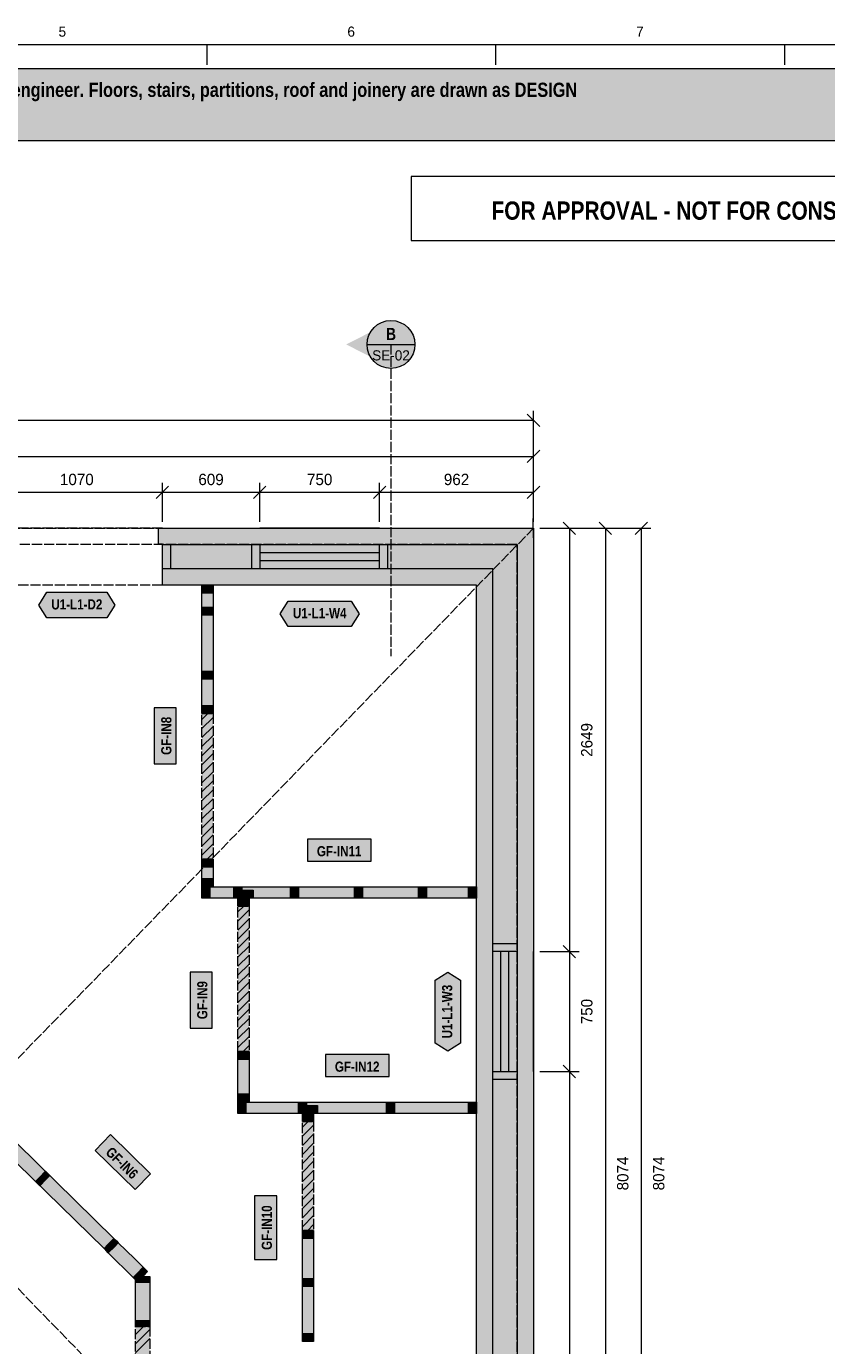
# Model space of a CAD drawing. Header units: millimetres. Extents: x 17 to 413, y 4 to 292.
# Tile 3 of 4: x 178 to 278, y 127 to 292. Entities that reach past the tile are written whole.
import ezdxf
from ezdxf.enums import TextEntityAlignment as Align

# ---------------------------------------------------------------- set-up
doc = ezdxf.new("R2010")
doc.units = ezdxf.units.MM
doc.linetypes.add('DASHED', pattern=[1.524, 1.27, -0.254])
for name, color, linetype in [('FILL-C_B2B2B5', 7, 'Continuous'), ('FILL-EPS', 7, 'Continuous'), ('FILL-RED', 7, 'Continuous'), ('FILL-TEAL_DK', 7, 'Continuous'), ('FILL-TIMBER', 7, 'Continuous'), ('FILL-WHITE', 7, 'Continuous'), ('LINE-C_85297A', 7, 'Continuous'), ('LINE-C_85297A-DASH', 7, 'DASHED'), ('LINE-INK', 7, 'Continuous'), ('LINE-INK-DASH', 7, 'DASHED'), ('LINE-RED', 7, 'Continuous'), ('LINE-RED-DASH', 7, 'DASHED'), ('LINE-STEEL_GREY', 7, 'Continuous'), ('LINE-STEEL_GREY-DASH', 7, 'DASHED'), ('LINE-TEAL_DK', 7, 'Continuous'), ('LINE-TIMBER_DK', 7, 'Continuous'), ('TEXT-INK', 7, 'Continuous'), ('TEXT-RED', 7, 'Continuous'), ('TEXT-STEEL_GREY', 7, 'Continuous'), ('TEXT-TEAL_DK', 7, 'Continuous')]:
    doc.layers.add(name, color=color, linetype=linetype)
doc.styles.add('OpenSansCondensed-Bold', font='OpenSansCondensed-Bold.ttf')

msp = doc.modelspace()

# ---------------------------------------------------------------- hatches: boundary and pattern name
at = {"layer": 'FILL-C_B2B2B5', "true_color": 0xb2b2b5}
h = msp.add_hatch(color=253, dxfattribs=at)
h.dxf.hatch_style = 1
h.paths.add_polyline_path([(195.07, 227.46), (239.46, 227.46), (239.46, 70.04), (217.58, 70.04), (217.58, 73.09), (236.41, 73.09), (236.41, 224.41), (195.07, 224.41)])
at = {"layer": 'FILL-EPS', "true_color": 0xccffff}
h = msp.add_hatch(color=7, dxfattribs=at)
h.dxf.hatch_style = 1
h.paths.add_polyline_path([(195.07, 227.48), (194.57, 227.48), (194.57, 229.49), (241.49, 229.49), (241.49, 68.01), (217.08, 68.01), (217.08, 70.02), (217.58, 70.02), (217.58, 70.04), (239.46, 70.04), (239.46, 227.46), (195.07, 227.46)])
h = msp.add_hatch(color=7, dxfattribs=at)
h.dxf.hatch_style = 1
h.paths.add_polyline_path([(234.38, 222.38), (195.07, 222.38), (195.07, 224.41), (236.41, 224.41), (236.41, 73.09), (217.58, 73.09), (217.58, 75.12), (234.38, 75.12)])
at = {"layer": 'FILL-RED', "true_color": 0xb81a1f}
h = msp.add_hatch(color=242, dxfattribs=at)
h.dxf.hatch_style = 1
h.paths.add_polyline_path([(218.07, 252.49), (223.67, 249.64), (223.67, 255.34)])
at = {"layer": 'FILL-TEAL_DK', "true_color": 0x006b5c}
h = msp.add_hatch(color=126, dxfattribs=at)
h.dxf.hatch_style = 1
h.paths.add_polyline_path([(195.07, 227.45), (196.07, 227.45), (196.07, 224.41), (195.07, 224.41)])
h = msp.add_hatch(color=126, dxfattribs=at)
h.dxf.hatch_style = 1
h.paths.add_polyline_path([(206.25, 227.45), (207.25, 227.45), (207.25, 224.41), (206.25, 224.41)])
h = msp.add_hatch(color=126, dxfattribs=at)
h.dxf.hatch_style = 1
h.paths.add_polyline_path([(222.25, 227.45), (223.25, 227.45), (223.25, 224.41), (222.25, 224.41)])
h = msp.add_hatch(color=126, dxfattribs=at)
h.dxf.hatch_style = 1
h.paths.add_polyline_path([(236.41, 177.51), (239.45, 177.51), (239.45, 176.51), (236.41, 176.51)])
h = msp.add_hatch(color=126, dxfattribs=at)
h.dxf.hatch_style = 1
h.paths.add_polyline_path([(236.41, 161.51), (239.45, 161.51), (239.45, 160.51), (236.41, 160.51)])
at = {"layer": 'FILL-TIMBER', "true_color": 0xeddbb8}
h = msp.add_hatch(color=254, dxfattribs=at)
h.dxf.hatch_style = 1
h.paths.add_polyline_path([(201.42, 222.37), (201.42, 221.75), (201.42, 221.37), (200.88, 221.37), (200.02, 221.37), (200.02, 221.99), (200.02, 222.37), (200.56, 222.37)])
h = msp.add_hatch(color=254, dxfattribs=at)
h.dxf.hatch_style = 1
h.paths.add_polyline_path([(201.42, 219.62), (201.42, 219), (201.42, 218.62), (200.88, 218.62), (200.02, 218.62), (200.02, 219.24), (200.02, 219.62), (200.56, 219.62)])
h = msp.add_hatch(color=254, dxfattribs=at)
h.dxf.hatch_style = 1
h.paths.add_polyline_path([(201.42, 211.62), (201.42, 211), (201.42, 210.62), (200.88, 210.62), (200.02, 210.62), (200.02, 211.24), (200.02, 211.62), (200.56, 211.62)])
h = msp.add_hatch(color=254, dxfattribs=at)
h.dxf.hatch_style = 1
h.paths.add_polyline_path([(201.42, 207.3), (201.42, 206.68), (201.42, 206.3), (200.88, 206.3), (200.02, 206.3), (200.02, 206.92), (200.02, 207.3), (200.56, 207.3)])
h = msp.add_hatch(color=254, dxfattribs=at)
h.dxf.hatch_style = 1
h.paths.add_polyline_path([(201.42, 188.1), (201.42, 187.48), (201.42, 187.1), (200.88, 187.1), (200.02, 187.1), (200.02, 187.72), (200.02, 188.1), (200.56, 188.1)])
h = msp.add_hatch(color=254, dxfattribs=at)
h.dxf.hatch_style = 1
h.paths.add_polyline_path([(201.42, 185.66), (201.42, 185.04), (201.42, 184.66), (200.88, 184.66), (200.02, 184.66), (200.02, 185.28), (200.02, 185.66), (200.56, 185.66)])
h = msp.add_hatch(color=254, dxfattribs=at)
h.dxf.hatch_style = 1
h.paths.add_polyline_path([(201.02, 183.22), (200.4, 183.22), (200.02, 183.22), (200.02, 183.76), (200.02, 184.62), (200.64, 184.62), (201.02, 184.62), (201.02, 184.08)])
h = msp.add_hatch(color=254, dxfattribs=at)
h.dxf.hatch_style = 1
h.paths.add_polyline_path([(205.02, 183.22), (204.4, 183.22), (204.02, 183.22), (204.02, 183.76), (204.02, 184.62), (204.64, 184.62), (205.02, 184.62), (205.02, 184.08)])
h = msp.add_hatch(color=254, dxfattribs=at)
h.dxf.hatch_style = 1
h.paths.add_polyline_path([(206.42, 183.22), (205.56, 183.22), (205.02, 183.22), (205.02, 183.6), (205.02, 184.22), (205.88, 184.22), (206.42, 184.22), (206.42, 183.84)])
h = msp.add_hatch(color=254, dxfattribs=at)
h.dxf.hatch_style = 1
h.paths.add_polyline_path([(212.12, 183.22), (211.5, 183.22), (211.12, 183.22), (211.12, 183.76), (211.12, 184.62), (211.74, 184.62), (212.12, 184.62), (212.12, 184.08)])
h = msp.add_hatch(color=254, dxfattribs=at)
h.dxf.hatch_style = 1
h.paths.add_polyline_path([(220.12, 183.22), (219.5, 183.22), (219.12, 183.22), (219.12, 183.76), (219.12, 184.62), (219.74, 184.62), (220.12, 184.62), (220.12, 184.08)])
h = msp.add_hatch(color=254, dxfattribs=at)
h.dxf.hatch_style = 1
h.paths.add_polyline_path([(228.12, 183.22), (227.5, 183.22), (227.12, 183.22), (227.12, 183.76), (227.12, 184.62), (227.74, 184.62), (228.12, 184.62), (228.12, 184.08)])
h = msp.add_hatch(color=254, dxfattribs=at)
h.dxf.hatch_style = 1
h.paths.add_polyline_path([(234.37, 183.22), (233.75, 183.22), (233.37, 183.22), (233.37, 183.76), (233.37, 184.62), (233.99, 184.62), (234.37, 184.62), (234.37, 184.08)])
h = msp.add_hatch(color=254, dxfattribs=at)
h.dxf.hatch_style = 1
h.paths.add_polyline_path([(205.92, 183.18), (205.92, 182.59), (205.92, 182.22), (205.38, 182.22), (204.52, 182.22), (204.52, 182.81), (204.52, 183.18), (205.06, 183.18)])
h = msp.add_hatch(color=254, dxfattribs=at)
h.dxf.hatch_style = 1
h.paths.add_polyline_path([(205.92, 164.02), (205.92, 163.4), (205.92, 163.02), (205.38, 163.02), (204.52, 163.02), (204.52, 163.64), (204.52, 164.02), (205.06, 164.02)])
h = msp.add_hatch(color=254, dxfattribs=at)
h.dxf.hatch_style = 1
h.paths.add_polyline_path([(205.92, 158.7), (205.92, 158.08), (205.92, 157.7), (205.38, 157.7), (204.52, 157.7), (204.52, 158.32), (204.52, 158.7), (205.06, 158.7)])
h = msp.add_hatch(color=254, dxfattribs=at)
h.dxf.hatch_style = 1
h.paths.add_polyline_path([(205.52, 156.26), (204.9, 156.26), (204.52, 156.26), (204.52, 156.8), (204.52, 157.66), (205.14, 157.66), (205.52, 157.66), (205.52, 157.12)])
h = msp.add_hatch(color=254, dxfattribs=at)
h.dxf.hatch_style = 1
h.paths.add_polyline_path([(213.09, 156.26), (212.47, 156.26), (212.09, 156.26), (212.09, 156.8), (212.09, 157.66), (212.71, 157.66), (213.09, 157.66), (213.09, 157.12)])
h = msp.add_hatch(color=254, dxfattribs=at)
h.dxf.hatch_style = 1
h.paths.add_polyline_path([(214.49, 156.26), (213.63, 156.26), (213.09, 156.26), (213.09, 156.64), (213.09, 157.26), (213.95, 157.26), (214.49, 157.26), (214.49, 156.88)])
h = msp.add_hatch(color=254, dxfattribs=at)
h.dxf.hatch_style = 1
h.paths.add_polyline_path([(224.12, 156.26), (223.5, 156.26), (223.12, 156.26), (223.12, 156.8), (223.12, 157.66), (223.74, 157.66), (224.12, 157.66), (224.12, 157.12)])
h = msp.add_hatch(color=254, dxfattribs=at)
h.dxf.hatch_style = 1
h.paths.add_polyline_path([(234.37, 156.26), (233.75, 156.26), (233.37, 156.26), (233.37, 156.8), (233.37, 157.66), (233.99, 157.66), (234.37, 157.66), (234.37, 157.12)])
h = msp.add_hatch(color=254, dxfattribs=at)
h.dxf.hatch_style = 1
h.paths.add_polyline_path([(213.99, 155.63), (213.99, 155.26), (213.45, 155.26), (212.59, 155.26), (212.59, 155.85), (212.59, 156.22), (213.13, 156.22), (213.99, 156.22)])
h = msp.add_hatch(color=254, dxfattribs=at)
h.dxf.hatch_style = 1
h.paths.add_polyline_path([(179.75, 147.22), (179.42, 147.55), (179.2, 147.76), (179.69, 148.25), (180.45, 149.03), (180.78, 148.7), (180.99, 148.5), (180.51, 148)])
h = msp.add_hatch(color=254, dxfattribs=at)
h.dxf.hatch_style = 1
h.paths.add_polyline_path([(188.31, 138.82), (187.98, 139.14), (187.77, 139.35), (188.25, 139.85), (189.01, 140.62), (189.34, 140.3), (189.56, 140.09), (189.07, 139.59)])
h = msp.add_hatch(color=254, dxfattribs=at)
h.dxf.hatch_style = 1
h.paths.add_polyline_path([(213.99, 141.13), (213.99, 140.62), (213.25, 140.62), (212.59, 140.62), (212.59, 141.09), (212.59, 141.62), (213.31, 141.62), (213.99, 141.62)])
h = msp.add_hatch(color=254, dxfattribs=at)
h.dxf.hatch_style = 1
h.paths.add_polyline_path([(191.98, 135.22), (191.65, 135.54), (191.43, 135.75), (191.92, 136.25), (192.68, 137.02), (193.01, 136.7), (193.22, 136.49), (192.74, 135.99)])
h = msp.add_hatch(color=254, dxfattribs=at)
h.dxf.hatch_style = 1
h.paths.add_polyline_path([(193.49, 135.85), (193.49, 135.39), (193.49, 135.09), (192.79, 135.09), (191.71, 135.09), (191.71, 135.56), (191.71, 135.85), (192.41, 135.85)])
h = msp.add_hatch(color=254, dxfattribs=at)
h.dxf.hatch_style = 1
h.paths.add_polyline_path([(213.99, 135.24), (213.99, 134.62), (213.1, 134.62), (212.59, 134.62), (212.59, 134.99), (212.59, 135.62), (213.45, 135.62), (213.99, 135.62)])
h = msp.add_hatch(color=254, dxfattribs=at)
h.dxf.hatch_style = 1
h.paths.add_polyline_path([(193.49, 130.36), (193.49, 129.9), (193.49, 129.6), (192.79, 129.6), (191.71, 129.6), (191.71, 130.06), (191.71, 130.36), (192.41, 130.36)])
h = msp.add_hatch(color=254, dxfattribs=at)
h.dxf.hatch_style = 1
h.paths.add_polyline_path([(213.99, 128.5), (213.99, 127.71), (212.83, 127.71), (212.59, 127.71), (212.59, 127.89), (212.59, 128.71), (213.7, 128.71), (213.99, 128.71)])
at = {"layer": 'FILL-WHITE', "true_color": 0xfff5f0}
h = msp.add_hatch(color=7, dxfattribs=at)
h.dxf.hatch_style = 1
h.paths.add_polyline_path([(23, 278), (307, 278), (307, 287), (23, 287)])
at = {"layer": 'FILL-WHITE', "true_color": 0xffffff}
h = msp.add_hatch(color=7, dxfattribs=at)
h.dxf.hatch_style = 1
h.paths.add_polyline_path([(226.67, 252.49), (226.57, 253.27), (226.27, 253.99), (225.79, 254.61), (225.17, 255.09), (224.45, 255.39), (223.67, 255.49), (222.89, 255.39), (222.17, 255.09), (221.55, 254.61), (221.07, 253.99), (220.77, 253.27), (220.67, 252.49), (220.77, 251.71), (221.07, 250.99), (221.55, 250.37), (222.17, 249.89), (222.89, 249.59), (223.67, 249.49), (224.45, 249.59), (225.17, 249.89), (225.79, 250.37), (226.27, 250.99), (226.57, 251.71)])
h = msp.add_hatch(color=7, dxfattribs=at)
h.dxf.hatch_style = 1
h.paths.add_polyline_path([(179.61, 219.88), (180.61, 221.48), (188.13, 221.48), (189.13, 219.88), (188.13, 218.28), (180.61, 218.28)])
at = {"layer": 'FILL-WHITE', "true_color": 0xfaf5e8}
h = msp.add_hatch(color=7, dxfattribs=at)
h.dxf.hatch_style = 1
h.paths.add_polyline_path([(200.88, 206.3), (200.02, 206.3), (200.02, 206.92), (200.02, 207.3), (200.02, 210.62), (200.02, 211.24), (200.02, 211.62), (200.02, 218.62), (200.02, 219.24), (200.02, 219.62), (200.02, 221.37), (200.02, 221.99), (200.02, 222.37), (200.56, 222.37), (201.42, 222.37), (201.42, 221.75), (201.42, 221.37), (201.42, 219.62), (201.42, 219), (201.42, 218.62), (201.42, 211.62), (201.42, 211), (201.42, 210.62), (201.42, 207.3), (201.42, 206.68), (201.42, 206.3)])
at = {"layer": 'FILL-WHITE', "true_color": 0xffffff}
h = msp.add_hatch(color=7, dxfattribs=at)
h.dxf.hatch_style = 1
h.paths.add_polyline_path([(209.81, 218.78), (210.81, 220.38), (218.69, 220.38), (219.69, 218.78), (218.69, 217.18), (210.81, 217.18)])
h = msp.add_hatch(color=7, dxfattribs=at)
h.dxf.hatch_style = 1
h.paths.add_polyline_path([(196.8, 200.02), (196.8, 207.01), (194.04, 207.01), (194.04, 200.02)])
h = msp.add_hatch(color=7, dxfattribs=at)
h.dxf.hatch_style = 1
h.paths.add_polyline_path([(200.02, 188.1), (200.02, 206.3), (201.42, 206.3), (201.42, 188.1)])
h = msp.add_hatch(color=7, dxfattribs=at)
h.dxf.hatch_style = 1
h.paths.add_polyline_path([(213.21, 187.84), (221.18, 187.84), (221.18, 190.6), (213.21, 190.6)])
at = {"layer": 'FILL-WHITE', "true_color": 0xfaf5e8}
h = msp.add_hatch(color=7, dxfattribs=at)
h.dxf.hatch_style = 1
h.paths.add_polyline_path([(200.88, 184.66), (200.02, 184.66), (200.02, 185.28), (200.02, 185.66), (200.02, 187.1), (200.02, 187.72), (200.02, 188.1), (200.56, 188.1), (201.42, 188.1), (201.42, 187.48), (201.42, 187.1), (201.42, 185.66), (201.42, 185.04), (201.42, 184.66)])
h = msp.add_hatch(color=7, dxfattribs=at)
h.dxf.hatch_style = 1
h.paths.add_polyline_path([(204.4, 183.22), (204.02, 183.22), (201.02, 183.22), (200.4, 183.22), (200.02, 183.22), (200.02, 183.76), (200.02, 184.62), (200.64, 184.62), (201.02, 184.62), (204.02, 184.62), (204.64, 184.62), (205.02, 184.62), (211.12, 184.62), (211.74, 184.62), (212.12, 184.62), (219.12, 184.62), (219.74, 184.62), (220.12, 184.62), (227.12, 184.62), (227.74, 184.62), (228.12, 184.62), (233.37, 184.62), (233.99, 184.62), (234.37, 184.62), (234.37, 184.08), (234.37, 183.22), (233.75, 183.22), (233.37, 183.22), (228.12, 183.22), (227.5, 183.22), (227.12, 183.22), (220.12, 183.22), (219.5, 183.22), (219.12, 183.22), (212.12, 183.22), (211.5, 183.22), (211.12, 183.22), (206.42, 183.22), (205.56, 183.22), (205.02, 183.22)])
h = msp.add_hatch(color=7, dxfattribs=at)
h.dxf.hatch_style = 1
h.paths.add_polyline_path([(204.52, 182.81), (204.52, 183.18), (205.06, 183.18), (205.92, 183.18), (205.92, 182.59), (205.92, 182.22), (205.38, 182.22), (204.52, 182.22)])
at = {"layer": 'FILL-WHITE', "true_color": 0xffffff}
h = msp.add_hatch(color=7, dxfattribs=at)
h.dxf.hatch_style = 1
h.paths.add_polyline_path([(204.52, 164.02), (204.52, 182.22), (205.92, 182.22), (205.92, 164.02)])
h = msp.add_hatch(color=7, dxfattribs=at)
h.dxf.hatch_style = 1
h.paths.add_polyline_path([(201.3, 166.95), (201.3, 173.93), (198.54, 173.93), (198.54, 166.95)])
h = msp.add_hatch(color=7, dxfattribs=at)
h.dxf.hatch_style = 1
h.paths.add_polyline_path([(230.78, 164.07), (229.18, 165.07), (229.18, 172.95), (230.78, 173.95), (232.38, 172.95), (232.38, 165.07)])
at = {"layer": 'FILL-WHITE', "true_color": 0xfaf5e8}
h = msp.add_hatch(color=7, dxfattribs=at)
h.dxf.hatch_style = 1
h.paths.add_polyline_path([(205.92, 157.7), (205.38, 157.7), (204.52, 157.7), (204.52, 158.32), (204.52, 158.7), (204.52, 163.02), (204.52, 163.64), (204.52, 164.02), (205.06, 164.02), (205.92, 164.02), (205.92, 163.4), (205.92, 163.02), (205.92, 158.7), (205.92, 158.08)])
at = {"layer": 'FILL-WHITE', "true_color": 0xffffff}
h = msp.add_hatch(color=7, dxfattribs=at)
h.dxf.hatch_style = 1
h.paths.add_polyline_path([(215.46, 160.88), (223.43, 160.88), (223.43, 163.64), (215.46, 163.64)])
at = {"layer": 'FILL-WHITE', "true_color": 0xfaf5e8}
h = msp.add_hatch(color=7, dxfattribs=at)
h.dxf.hatch_style = 1
h.paths.add_polyline_path([(213.09, 156.26), (212.47, 156.26), (212.09, 156.26), (205.52, 156.26), (204.9, 156.26), (204.52, 156.26), (204.52, 156.8), (204.52, 157.66), (205.14, 157.66), (205.52, 157.66), (212.09, 157.66), (212.71, 157.66), (213.09, 157.66), (223.12, 157.66), (223.74, 157.66), (224.12, 157.66), (233.37, 157.66), (233.99, 157.66), (234.37, 157.66), (234.37, 157.12), (234.37, 156.26), (233.75, 156.26), (233.37, 156.26), (224.12, 156.26), (223.5, 156.26), (223.12, 156.26), (214.49, 156.26), (213.63, 156.26)])
h = msp.add_hatch(color=7, dxfattribs=at)
h.dxf.hatch_style = 1
h.paths.add_polyline_path([(212.59, 155.85), (212.59, 156.22), (213.13, 156.22), (213.99, 156.22), (213.99, 155.63), (213.99, 155.26), (213.45, 155.26), (212.59, 155.26)])
at = {"layer": 'FILL-WHITE', "true_color": 0xffffff}
h = msp.add_hatch(color=7, dxfattribs=at)
h.dxf.hatch_style = 1
h.paths.add_polyline_path([(212.59, 141.62), (212.59, 155.26), (213.99, 155.26), (213.99, 141.62)])
h = msp.add_hatch(color=7, dxfattribs=at)
h.dxf.hatch_style = 1
h.paths.add_polyline_path([(186.66, 151.64), (191.65, 146.75), (193.58, 148.72), (188.6, 153.61)])
at = {"layer": 'FILL-WHITE', "true_color": 0xfaf5e8}
h = msp.add_hatch(color=7, dxfattribs=at)
h.dxf.hatch_style = 1
h.paths.add_polyline_path([(191.43, 135.75), (191.43, 135.75), (188.31, 138.82), (188.31, 138.82), (187.98, 139.14), (187.77, 139.35), (187.77, 139.35), (175.13, 151.75), (176.38, 153.03), (176.88, 152.53), (176.92, 152.49), (176.92, 152.49), (189.01, 140.62), (189.01, 140.62), (189.28, 140.36), (189.38, 140.27), (189.56, 140.09), (189.56, 140.09), (191.59, 138.09), (193.22, 136.49), (191.98, 135.22), (191.47, 135.71)])
at = {"layer": 'FILL-WHITE', "true_color": 0xffffff}
h = msp.add_hatch(color=7, dxfattribs=at)
h.dxf.hatch_style = 1
h.paths.add_polyline_path([(209.37, 137.98), (209.37, 145.95), (206.61, 145.95), (206.61, 137.98)])
at = {"layer": 'FILL-WHITE', "true_color": 0xfaf5e8}
h = msp.add_hatch(color=7, dxfattribs=at)
h.dxf.hatch_style = 1
h.paths.add_polyline_path([(212.83, 127.71), (212.59, 127.71), (212.59, 127.89), (212.59, 128.71), (212.59, 134.62), (212.59, 134.99), (212.59, 135.62), (212.59, 140.62), (212.59, 141.09), (212.59, 141.62), (213.31, 141.62), (213.99, 141.62), (213.99, 141.13), (213.99, 140.62), (213.99, 135.62), (213.99, 135.24), (213.99, 134.62), (213.99, 128.71), (213.99, 128.5), (213.99, 127.71)])
h = msp.add_hatch(color=7, dxfattribs=at)
h.dxf.hatch_style = 1
h.paths.add_polyline_path([(192.79, 129.6), (191.71, 129.6), (191.71, 130.06), (191.71, 130.36), (191.71, 135.09), (191.71, 135.56), (191.71, 135.85), (192.41, 135.85), (193.49, 135.85), (193.49, 135.39), (193.49, 135.09), (193.49, 130.36), (193.49, 129.9), (193.49, 129.6)])
at = {"layer": 'FILL-WHITE', "true_color": 0xffffff}
h = msp.add_hatch(color=7, dxfattribs=at)
h.dxf.hatch_style = 1
h.paths.add_polyline_path([(191.71, 111.24), (191.71, 129.6), (193.49, 129.6), (193.49, 111.24)])

# ---------------------------------------------------------------- linework, layer by layer
at = {"layer": 'LINE-C_85297A', "lineweight": 5}
msp.add_line((241.51, 228.29), (241.47, 230.69), dxfattribs=at)
at = {"layer": 'LINE-C_85297A-DASH', "lineweight": 5}
for p, q in [((84.51, 68.01), (241.49, 229.49)), ((84.51, 229.49), (241.49, 68.01))]:
    msp.add_line(p, q, dxfattribs=at)
at = {"layer": 'LINE-INK', "lineweight": 5}
for p, q in [((200.62, 290), (200.62, 287.5)), ((236.75, 290), (236.75, 287.5)), ((272.88, 290), (272.88, 287.5)), ((241.49, 242.99), (84.51, 242.99)), ((242.27, 242.21), (240.71, 243.77)), ((241.49, 230.29), (241.49, 244.19)), ((241.49, 230.29), (241.49, 239.69)), ((84.51, 238.49), (241.49, 238.49)), ((240.71, 237.71), (242.27, 239.27)), ((194.29, 233.21), (195.85, 234.77)), ((195.07, 230.29), (195.07, 235.19)), ((206.47, 233.21), (208.03, 234.77)), ((207.25, 230.29), (207.25, 235.19)), ((221.47, 233.21), (223.03, 234.77)), ((222.25, 230.29), (222.25, 235.19)), ((240.71, 233.21), (242.27, 234.77)), ((241.49, 230.29), (241.49, 235.19)), ((84.51, 233.99), (241.49, 233.99)), ((222.25, 229.49), (207.25, 229.49)), ((242.29, 229.49), (247.19, 229.49)), ((242.29, 229.49), (251.69, 229.49)), ((242.29, 229.49), (256.19, 229.49)), ((245.21, 230.27), (246.77, 228.71)), ((245.99, 229.49), (245.99, 68.01)), ((249.71, 230.27), (251.27, 228.71)), ((250.49, 229.49), (250.49, 68.01)), ((254.21, 228.71), (255.77, 230.27)), ((254.99, 68.01), (254.99, 229.49)), ((222.25, 226.43), (207.25, 226.43)), ((222.25, 225.43), (207.25, 225.43)), ((222.25, 222.38), (207.25, 222.38)), ((245.21, 177.29), (246.77, 175.73)), ((234.38, 161.51), (234.38, 176.51)), ((237.43, 161.51), (237.43, 176.51)), ((238.43, 161.51), (238.43, 176.51)), ((241.49, 161.51), (241.49, 176.51)), ((242.29, 176.51), (247.19, 176.51)), ((245.21, 162.29), (246.77, 160.73)), ((242.29, 161.51), (247.19, 161.51))]:
    msp.add_line(p, q, dxfattribs=at)
for points in [[(20, 7), (413, 7), (413, 290), (20, 290)], [(234.38, 75.12), (234.38, 222.38), (195.07, 222.38), (195.07, 227.48), (194.57, 227.48), (194.57, 229.49), (241.49, 229.49), (241.49, 68.01), (217.08, 68.01), (217.08, 70.02), (217.58, 70.02), (217.58, 75.12)], [(200.88, 206.3), (200.02, 206.3), (200.02, 206.92), (200.02, 207.3), (200.02, 210.62), (200.02, 211.24), (200.02, 211.62), (200.02, 218.62), (200.02, 219.24), (200.02, 219.62), (200.02, 221.37), (200.02, 221.99), (200.02, 222.37), (200.56, 222.37), (201.42, 222.37), (201.42, 221.75), (201.42, 221.37), (201.42, 219.62), (201.42, 219), (201.42, 218.62), (201.42, 211.62), (201.42, 211), (201.42, 210.62), (201.42, 207.3), (201.42, 206.68), (201.42, 206.3)], [(196.8, 200.02), (196.8, 207.01), (194.04, 207.01), (194.04, 200.02)], [(213.21, 187.84), (221.18, 187.84), (221.18, 190.6), (213.21, 190.6)], [(200.88, 184.66), (200.02, 184.66), (200.02, 185.28), (200.02, 185.66), (200.02, 187.1), (200.02, 187.72), (200.02, 188.1), (200.56, 188.1), (201.42, 188.1), (201.42, 187.48), (201.42, 187.1), (201.42, 185.66), (201.42, 185.04), (201.42, 184.66)], [(204.4, 183.22), (204.02, 183.22), (201.02, 183.22), (200.4, 183.22), (200.02, 183.22), (200.02, 183.76), (200.02, 184.62), (200.64, 184.62), (201.02, 184.62), (204.02, 184.62), (204.64, 184.62), (205.02, 184.62), (211.12, 184.62), (211.74, 184.62), (212.12, 184.62), (219.12, 184.62), (219.74, 184.62), (220.12, 184.62), (227.12, 184.62), (227.74, 184.62), (228.12, 184.62), (233.37, 184.62), (233.99, 184.62), (234.37, 184.62), (234.37, 184.08), (234.37, 183.22), (233.75, 183.22), (233.37, 183.22), (228.12, 183.22), (227.5, 183.22), (227.12, 183.22), (220.12, 183.22), (219.5, 183.22), (219.12, 183.22), (212.12, 183.22), (211.5, 183.22), (211.12, 183.22), (206.42, 183.22), (205.56, 183.22), (205.02, 183.22)], [(204.52, 182.81), (204.52, 183.18), (204.52, 183.18), (204.52, 183.18), (205.06, 183.18), (205.92, 183.18), (205.92, 183.18), (205.92, 183.18), (205.92, 182.59), (205.92, 182.22), (205.92, 182.22), (205.92, 182.22), (205.38, 182.22), (204.52, 182.22), (204.52, 182.22), (204.52, 182.22)], [(201.3, 166.95), (201.3, 173.93), (198.54, 173.93), (198.54, 166.95)], [(205.92, 157.7), (205.92, 157.7), (205.92, 157.7), (205.38, 157.7), (204.52, 157.7), (204.52, 157.7), (204.52, 157.7), (204.52, 158.32), (204.52, 158.7), (204.52, 163.02), (204.52, 163.64), (204.52, 164.02), (204.52, 164.02), (204.52, 164.02), (205.06, 164.02), (205.92, 164.02), (205.92, 164.02), (205.92, 164.02), (205.92, 163.4), (205.92, 163.02), (205.92, 158.7), (205.92, 158.08)], [(215.46, 160.88), (223.43, 160.88), (223.43, 163.64), (215.46, 163.64)], [(213.09, 156.26), (212.47, 156.26), (212.09, 156.26), (205.52, 156.26), (204.9, 156.26), (204.52, 156.26), (204.52, 156.26), (204.52, 156.26), (204.52, 156.8), (204.52, 157.66), (204.52, 157.66), (204.52, 157.66), (205.14, 157.66), (205.52, 157.66), (212.09, 157.66), (212.71, 157.66), (213.09, 157.66), (223.12, 157.66), (223.74, 157.66), (224.12, 157.66), (233.37, 157.66), (233.99, 157.66), (234.37, 157.66), (234.37, 157.66), (234.37, 157.66), (234.37, 157.12), (234.37, 156.26), (234.37, 156.26), (234.37, 156.26), (233.75, 156.26), (233.37, 156.26), (224.12, 156.26), (223.5, 156.26), (223.12, 156.26), (214.49, 156.26), (213.63, 156.26)], [(212.59, 155.85), (212.59, 156.22), (212.59, 156.22), (212.59, 156.22), (213.13, 156.22), (213.99, 156.22), (213.99, 156.22), (213.99, 156.22), (213.99, 155.63), (213.99, 155.26), (213.99, 155.26), (213.99, 155.26), (213.45, 155.26), (212.59, 155.26), (212.59, 155.26), (212.59, 155.26)], [(186.66, 151.64), (191.65, 146.75), (193.58, 148.72), (188.6, 153.61)], [(209.37, 137.98), (209.37, 145.95), (206.61, 145.95), (206.61, 137.98)], [(212.83, 127.71), (212.59, 127.71), (212.59, 127.89), (212.59, 128.71), (212.59, 134.62), (212.59, 134.99), (212.59, 135.62), (212.59, 140.62), (212.59, 141.09), (212.59, 141.62), (213.31, 141.62), (213.99, 141.62), (213.99, 141.13), (213.99, 140.62), (213.99, 135.62), (213.99, 135.24), (213.99, 134.62), (213.99, 128.71), (213.99, 128.5), (213.99, 127.71)], [(192.79, 129.6), (191.71, 129.6), (191.71, 130.06), (191.71, 130.36), (191.71, 135.09), (191.71, 135.56), (191.71, 135.85), (192.41, 135.85), (193.49, 135.85), (193.49, 135.39), (193.49, 135.09), (193.49, 130.36), (193.49, 129.9), (193.49, 129.6)]]:
    msp.add_lwpolyline(points, close=True, dxfattribs=at)
msp.add_lwpolyline([(176.92, 152.49), (189.01, 140.62), (189.01, 140.62), (189.28, 140.36), (189.38, 140.27), (189.56, 140.09), (189.56, 140.09), (191.59, 138.09), (193.22, 136.49), (193.22, 136.49), (193.22, 136.49), (193.22, 136.49), (191.98, 135.22), (191.98, 135.22), (191.98, 135.22), (191.98, 135.22), (191.98, 135.22), (191.47, 135.71), (191.43, 135.75), (191.43, 135.75), (188.31, 138.82), (188.31, 138.82), (187.98, 139.14), (187.77, 139.35), (187.77, 139.35), (175.13, 151.75)], dxfattribs=at)
at = {"layer": 'LINE-INK-DASH', "lineweight": 5}
for p, q in [((195.07, 229.49), (173.67, 229.49)), ((195.07, 222.38), (173.67, 222.38))]:
    msp.add_line(p, q, dxfattribs=at)
for points in [[(200.02, 188.1), (200.02, 206.3), (201.42, 206.3), (201.42, 188.1)], [(204.52, 164.02), (204.52, 182.22), (205.92, 182.22), (205.92, 164.02)], [(212.59, 141.62), (212.59, 155.26), (213.99, 155.26), (213.99, 141.62)], [(191.71, 111.24), (191.71, 129.6), (193.49, 129.6), (193.49, 111.24)]]:
    msp.add_lwpolyline(points, close=True, dxfattribs=at)
at = {"layer": 'LINE-RED', "lineweight": 5}
msp.add_line((220.67, 252.49), (226.67, 252.49), dxfattribs=at)
for points in [[(23, 278), (307, 278), (307, 287), (23, 287)], [(226.21, 265.5), (303, 265.5), (303, 273.5), (226.21, 273.5)]]:
    msp.add_lwpolyline(points, close=True, dxfattribs=at)
msp.add_circle((223.67, 252.49), 3, dxfattribs=at)
at = {"layer": 'LINE-RED-DASH', "lineweight": 5}
msp.add_line((223.67, 252.49), (223.67, 213.49), dxfattribs=at)
at = {"layer": 'LINE-STEEL_GREY', "lineweight": 5}
msp.add_lwpolyline([(195.07, 227.46), (239.46, 227.46), (239.46, 70.04), (217.58, 70.04), (217.58, 73.09), (236.41, 73.09), (236.41, 224.41), (195.07, 224.41)], close=True, dxfattribs=at)
at = {"layer": 'LINE-STEEL_GREY-DASH', "lineweight": 5}
for points in [[(84.51, 229.49), (84.47, 229.53), (84.51, 229.49), (241.49, 229.49), (241.49, 68.01), (241.5, 68), (241.54, 67.96), (241.51, 67.99), (241.5, 68), (241.5, 68), (241.49, 68.01), (241.49, 68.01), (84.51, 68.01)], [(239.46, 70.04), (239.46, 227.46), (86.54, 227.46), (86.54, 70.04)]]:
    msp.add_lwpolyline(points, close=True, dxfattribs=at)
at = {"layer": 'LINE-TEAL_DK', "lineweight": 5}
for points in [[(195.07, 227.45), (196.07, 227.45), (196.07, 224.41), (195.07, 224.41)], [(206.25, 227.45), (207.25, 227.45), (207.25, 224.41), (206.25, 224.41)], [(222.25, 227.45), (223.25, 227.45), (223.25, 224.41), (222.25, 224.41)], [(179.61, 219.88), (180.61, 221.48), (188.13, 221.48), (189.13, 219.88), (188.13, 218.28), (180.61, 218.28)], [(209.81, 218.78), (210.81, 220.38), (218.69, 220.38), (219.69, 218.78), (218.69, 217.18), (210.81, 217.18)], [(236.41, 177.51), (239.45, 177.51), (239.45, 176.51), (236.41, 176.51)], [(230.78, 164.07), (229.18, 165.07), (229.18, 172.95), (230.78, 173.95), (232.38, 172.95), (232.38, 165.07)], [(236.41, 161.51), (239.45, 161.51), (239.45, 160.51), (236.41, 160.51)]]:
    msp.add_lwpolyline(points, close=True, dxfattribs=at)
at = {"layer": 'LINE-TIMBER_DK', "lineweight": 5}
for p, q in [((200.02, 205.55), (200.77, 206.3)), ((200.02, 204.42), (201.42, 205.82)), ((200.02, 203.29), (201.42, 204.69)), ((200.02, 202.16), (201.42, 203.56)), ((200.02, 201.03), (201.42, 202.43)), ((200.02, 199.89), (201.42, 201.29)), ((200.02, 198.76), (201.42, 200.16)), ((200.02, 197.63), (201.42, 199.03)), ((200.02, 196.5), (201.42, 197.9)), ((200.02, 195.37), (201.42, 196.77)), ((200.02, 194.24), (201.42, 195.64)), ((200.02, 193.11), (201.42, 194.51)), ((200.02, 191.97), (201.42, 193.37)), ((200.02, 190.84), (201.42, 192.24)), ((200.02, 189.71), (201.42, 191.11)), ((200.02, 188.58), (201.42, 189.98)), ((200.67, 188.1), (201.42, 188.85)), ((204.52, 181.47), (205.27, 182.22)), ((204.52, 180.34), (205.92, 181.74)), ((204.52, 179.21), (205.92, 180.61)), ((204.52, 178.08), (205.92, 179.48)), ((204.52, 176.95), (205.92, 178.35)), ((204.52, 175.81), (205.92, 177.21)), ((204.52, 174.68), (205.92, 176.08)), ((204.52, 173.55), (205.92, 174.95)), ((204.52, 172.42), (205.92, 173.82)), ((204.52, 171.29), (205.92, 172.69)), ((204.52, 170.16), (205.92, 171.56)), ((204.52, 169.03), (205.92, 170.43)), ((204.52, 167.89), (205.92, 169.29)), ((204.52, 166.76), (205.92, 168.16)), ((204.52, 165.63), (205.92, 167.03)), ((204.52, 164.5), (205.92, 165.9)), ((205.17, 164.02), (205.92, 164.77)), ((212.59, 154.53), (213.32, 155.26)), ((212.59, 153.4), (213.99, 154.8)), ((212.59, 152.27), (213.99, 153.67)), ((212.59, 151.13), (213.99, 152.53)), ((212.59, 150), (213.99, 151.4)), ((212.59, 148.87), (213.99, 150.27)), ((212.59, 147.74), (213.99, 149.14)), ((212.59, 146.61), (213.99, 148.01)), ((212.59, 145.48), (213.99, 146.88)), ((212.59, 144.35), (213.99, 145.75)), ((212.59, 143.21), (213.99, 144.61)), ((212.59, 142.08), (213.99, 143.48)), ((213.26, 141.62), (213.99, 142.35)), ((191.71, 128.58), (192.73, 129.6)), ((191.71, 127.45), (193.49, 129.23)), ((191.71, 126.32), (193.49, 128.1))]:
    msp.add_line(p, q, dxfattribs=at)
for points in [[(201.42, 222.37), (201.42, 221.75), (201.42, 221.37), (200.88, 221.37), (200.02, 221.37), (200.02, 221.99), (200.02, 222.37), (200.56, 222.37)], [(201.42, 219.62), (201.42, 219), (201.42, 218.62), (200.88, 218.62), (200.02, 218.62), (200.02, 219.24), (200.02, 219.62), (200.56, 219.62)], [(201.42, 211.62), (201.42, 211), (201.42, 210.62), (200.88, 210.62), (200.02, 210.62), (200.02, 211.24), (200.02, 211.62), (200.56, 211.62)], [(201.42, 207.3), (201.42, 206.68), (201.42, 206.3), (200.88, 206.3), (200.02, 206.3), (200.02, 206.92), (200.02, 207.3), (200.56, 207.3)], [(201.42, 188.1), (201.42, 187.48), (201.42, 187.1), (200.88, 187.1), (200.02, 187.1), (200.02, 187.72), (200.02, 188.1), (200.56, 188.1)], [(201.42, 185.66), (201.42, 185.04), (201.42, 184.66), (200.88, 184.66), (200.02, 184.66), (200.02, 185.28), (200.02, 185.66), (200.56, 185.66)], [(201.02, 183.22), (200.4, 183.22), (200.02, 183.22), (200.02, 183.76), (200.02, 184.62), (200.64, 184.62), (201.02, 184.62), (201.02, 184.08)], [(205.02, 183.22), (204.4, 183.22), (204.02, 183.22), (204.02, 183.76), (204.02, 184.62), (204.64, 184.62), (205.02, 184.62), (205.02, 184.08)], [(206.42, 183.22), (205.56, 183.22), (205.02, 183.22), (205.02, 183.6), (205.02, 184.22), (205.88, 184.22), (206.42, 184.22), (206.42, 183.84)], [(212.12, 183.22), (211.5, 183.22), (211.12, 183.22), (211.12, 183.76), (211.12, 184.62), (211.74, 184.62), (212.12, 184.62), (212.12, 184.08)], [(220.12, 183.22), (219.5, 183.22), (219.12, 183.22), (219.12, 183.76), (219.12, 184.62), (219.74, 184.62), (220.12, 184.62), (220.12, 184.08)], [(228.12, 183.22), (227.5, 183.22), (227.12, 183.22), (227.12, 183.76), (227.12, 184.62), (227.74, 184.62), (228.12, 184.62), (228.12, 184.08)], [(234.37, 183.22), (233.75, 183.22), (233.37, 183.22), (233.37, 183.76), (233.37, 184.62), (233.99, 184.62), (234.37, 184.62), (234.37, 184.08)], [(205.92, 183.18), (205.92, 182.59), (205.92, 182.22), (205.38, 182.22), (204.52, 182.22), (204.52, 182.81), (204.52, 183.18), (205.06, 183.18)], [(205.92, 164.02), (205.92, 163.4), (205.92, 163.02), (205.38, 163.02), (204.52, 163.02), (204.52, 163.64), (204.52, 164.02), (205.06, 164.02)], [(205.92, 158.7), (205.92, 158.08), (205.92, 157.7), (205.38, 157.7), (204.52, 157.7), (204.52, 158.32), (204.52, 158.7), (205.06, 158.7)], [(205.52, 156.26), (204.9, 156.26), (204.52, 156.26), (204.52, 156.8), (204.52, 157.66), (205.14, 157.66), (205.52, 157.66), (205.52, 157.12)], [(213.09, 156.26), (212.47, 156.26), (212.09, 156.26), (212.09, 156.8), (212.09, 157.66), (212.71, 157.66), (213.09, 157.66), (213.09, 157.12)], [(214.49, 156.26), (213.63, 156.26), (213.09, 156.26), (213.09, 156.64), (213.09, 157.26), (213.95, 157.26), (214.49, 157.26), (214.49, 156.88)], [(224.12, 156.26), (223.5, 156.26), (223.12, 156.26), (223.12, 156.8), (223.12, 157.66), (223.74, 157.66), (224.12, 157.66), (224.12, 157.12)], [(234.37, 156.26), (233.75, 156.26), (233.37, 156.26), (233.37, 156.8), (233.37, 157.66), (233.99, 157.66), (234.37, 157.66), (234.37, 157.12)], [(213.99, 155.63), (213.99, 155.26), (213.45, 155.26), (212.59, 155.26), (212.59, 155.85), (212.59, 156.22), (213.13, 156.22), (213.99, 156.22)], [(179.75, 147.22), (179.42, 147.55), (179.2, 147.76), (179.69, 148.25), (180.45, 149.03), (180.78, 148.7), (180.99, 148.5), (180.51, 148)], [(188.31, 138.82), (187.98, 139.14), (187.77, 139.35), (188.25, 139.85), (189.01, 140.62), (189.34, 140.3), (189.56, 140.09), (189.07, 139.59)], [(213.99, 141.13), (213.99, 140.62), (213.25, 140.62), (212.59, 140.62), (212.59, 141.09), (212.59, 141.62), (213.31, 141.62), (213.99, 141.62)], [(191.98, 135.22), (191.65, 135.54), (191.43, 135.75), (191.92, 136.25), (192.68, 137.02), (193.01, 136.7), (193.22, 136.49), (192.74, 135.99)], [(193.49, 135.85), (193.49, 135.39), (193.49, 135.09), (192.79, 135.09), (191.71, 135.09), (191.71, 135.56), (191.71, 135.85), (192.41, 135.85)], [(213.99, 135.24), (213.99, 134.62), (213.1, 134.62), (212.59, 134.62), (212.59, 134.99), (212.59, 135.62), (213.45, 135.62), (213.99, 135.62)], [(193.49, 130.36), (193.49, 129.9), (193.49, 129.6), (192.79, 129.6), (191.71, 129.6), (191.71, 130.06), (191.71, 130.36), (192.41, 130.36)], [(213.99, 128.5), (213.99, 127.71), (212.83, 127.71), (212.59, 127.71), (212.59, 127.89), (212.59, 128.71), (213.7, 128.71), (213.99, 128.71)]]:
    msp.add_lwpolyline(points, close=True, dxfattribs=at)

# ---------------------------------------------------------------- texts
at = {"layer": 'TEXT-INK', "style": 'OpenSansCondensed-Bold'}
msp.add_text('ICF PACKAGE: Nudura ICF formwork and accessories are our supply. Raft and foundations AS PER THE ARCHITECTURAL DRAWINGS; joist ledgers by the engineer. Floors, stairs, partitions, roof and joinery are drawn as DESIGN', height=1.778, dxfattribs=at).set_placement((24.6, 283.47))
at = {"layer": 'TEXT-INK'}
for s, p in [('1070', (184.37, 234.89)), ('609', (201.16, 234.89)), ('750', (214.75, 234.89)), ('962', (231.87, 234.89))]:
    msp.add_text(s, height=1.422, dxfattribs=at).set_placement(p, align=Align.CENTER)
at = {"layer": 'TEXT-INK', "style": 'OpenSansCondensed-Bold'}
for s, rotation, p in [('GF-IN8', 90, (196.2, 203.51)), ('GF-IN9', 90, (200.7, 170.44)), ('GF-IN6', -44.4678, (189.58, 149.62)), ('GF-IN10', 90, (208.77, 141.97))]:
    msp.add_text(s, height=1.27, rotation=rotation, dxfattribs=at).set_placement(p, align=Align.CENTER)
at = {"layer": 'TEXT-INK'}
for s, p in [('2649', (248.87, 203)), ('750', (248.87, 169.01)), ('8074', (253.37, 148.75)), ('8074', (257.87, 148.75))]:
    msp.add_text(s, height=1.422, rotation=90, dxfattribs=at).set_placement(p, align=Align.CENTER)
at = {"layer": 'TEXT-INK', "style": 'OpenSansCondensed-Bold'}
for s, p in [('GF-IN11', (217.19, 188.44)), ('GF-IN12', (219.44, 161.48))]:
    msp.add_text(s, height=1.27, dxfattribs=at).set_placement(p, align=Align.CENTER)
at = {"layer": 'TEXT-RED', "style": 'OpenSansCondensed-Bold'}
for s, height, p in [('FOR APPROVAL - NOT FOR CONSTRUCTION', 2.286, (264.6, 268.1)), ('B', 1.52, (223.67, 253.04))]:
    msp.add_text(s, height=height, dxfattribs=at).set_placement(p, align=Align.CENTER)
at = {"layer": 'TEXT-RED'}
msp.add_text('SE-02', height=1.27, dxfattribs=at).set_placement((223.67, 250.49), align=Align.CENTER)
at = {"layer": 'TEXT-STEEL_GREY'}
for s, p in [('5', (182.56, 291)), ('6', (218.69, 291)), ('7', (254.81, 291))]:
    msp.add_text(s, height=1.27, dxfattribs=at).set_placement(p, align=Align.CENTER)
at = {"layer": 'TEXT-TEAL_DK', "style": 'OpenSansCondensed-Bold'}
for s, p in [('U1-L1-D2', (184.37, 219.33)), ('U1-L1-W4', (214.75, 218.23))]:
    msp.add_text(s, height=1.27, dxfattribs=at).set_placement(p, align=Align.CENTER)
msp.add_text('U1-L1-W3', height=1.27, rotation=90, dxfattribs=at).set_placement((231.33, 169.01), align=Align.CENTER)

doc.saveas('drawing.dxf')
